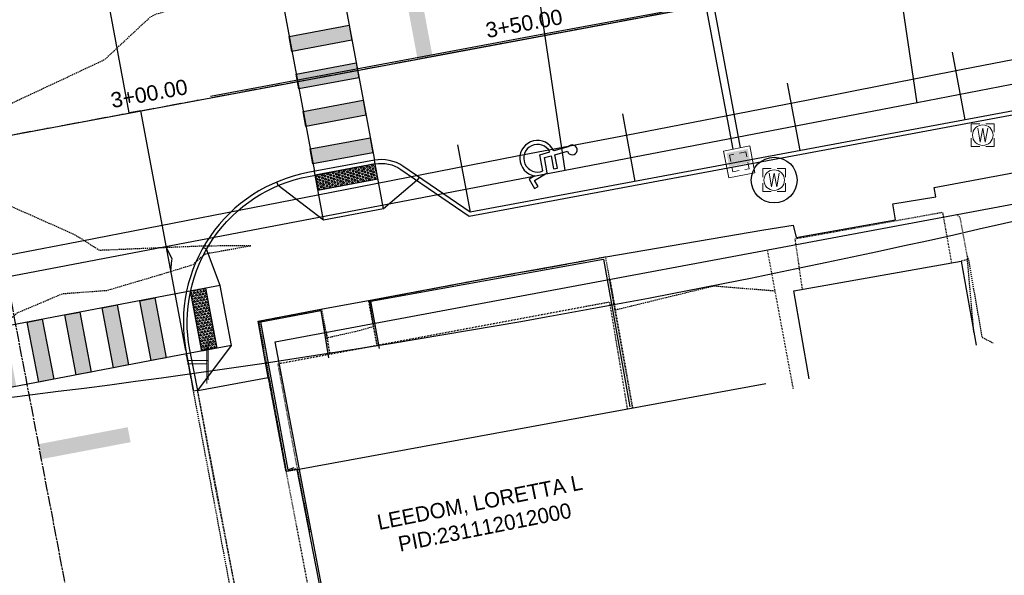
# Model space of a CAD drawing. Header units: feet. Extents: x 1748411 to 1753936, y 447116 to 448712.
# Tile 6 of 35: x 1749853 to 1749983, y 447917 to 447990. Entities that reach past the tile are written whole.
import ezdxf

# ---------------------------------------------------------------- set-up
doc = ezdxf.new("R2010")
doc.units = ezdxf.units.FT
doc.header["$MEASUREMENT"] = 0
for name, pattern in [('CL', [1.9999999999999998, 0.3, -0.15, 1.4, -0.15]), ('conduitpr', [0]), ('drainage01', [1.6, 0.85, -0.75]), ('dsolidcl', [0]), ('fenceex', [0]), ('OhDOT_USTN1', [0.054999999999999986, 0.014, -0.04099999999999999]), ('OhDOT_USTN2', [0.10999999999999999, 0.069, -0.04099999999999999]), ('OhDOT_USTN3', [0.22, 0.165, -0.055]), ('OhDOT_USTN5', [0.11, 0.055, -0.055]), ('rowex', [0]), ('waterex', [0])]:
    doc.linetypes.add(name, pattern=pattern)
for name, color, linetype in [('BD_X_Building', 231, 'Continuous'), ('BD_X_Canopy', 2, 'OhDOT_USTN2'), ('DR_P_Cells', 151, 'Continuous'), ('DR_P_Storm_Sewer', 151, 'Continuous'), ('DT_P_Contour_Minor', 2, 'Continuous'), ('DT_X_Contour_Major', 132, 'OhDOT_USTN3'), ('DT_X_Contour_Minor', 136, 'OhDOT_USTN3'), ('LT_P_Conduit', 1, 'conduitpr'), ('PM_P_CL_Double_Solid', 2, 'dsolidcl'), ('PM_P_Crosswalk', 7, 'Continuous'), ('PM_P_Edge_Line', 7, 'Continuous'), ('PM_P_Parking_Lot_Stall', 7, 'Continuous'), ('PM_X_Surveyed_Line', 1, 'Continuous'), ('PV_P_Curb', 120, 'Continuous'), ('PV_P_Curb_Ramp', 120, 'Continuous'), ('PV_P_EOP', 7, 'Continuous'), ('PV_P_Walk', 231, 'Continuous'), ('PV_X_Curb', 120, 'OhDOT_USTN1'), ('PV_X_EOP', 7, 'OhDOT_USTN3'), ('PV_X_Steps', 120, 'OhDOT_USTN1'), ('PV_X_Walk', 120, 'OhDOT_USTN5'), ('RD_X_Fence', 230, 'fenceex'), ('RW_X_CL', 6, 'CL'), ('RW_X_Fee_RW', 6, 'rowex'), ('SH_Text', 7, 'Continuous'), ('SN_X_Public', 3, 'Continuous'), ('UT_X_Water', 133, 'waterex'), ('UT_X_Water_Cells', 133, 'Continuous')]:
    doc.layers.add(name, color=color, linetype=linetype)
doc.layers.add('SC_Scratch2', color=1, linetype='Continuous', plot=False)
doc.styles.add('CBUS', font='font31.shx', dxfattribs={"height": 0.1})
doc.styles.add('CoC-LINE', font='romans.shx')
doc.styles.get("Standard").update_dxf_attribs({"font": 'arial.ttf'})
doc.linetypes.add('LITE-SITE-N', pattern='A,0.55,-0.12,["L",CoC-LINE,S=0.07,R=0,X=-0.095,Y=-0.035],0.05', length=0.72)

# ---------------------------------------------------------------- blocks, each defined once
blk = doc.blocks.new('WM')
at = {"layer": 'UT_X_Water_Cells', "color": 133, "linetype": 'Continuous', "lineweight": 0, "flags": 128}
for points in [[(-0.02, 0.075), (-0.075, 0.075), (-0.075, 0.02)], [(0.075, 0.02), (0.075, 0.075), (0.02, 0.075)], [(-0.03333333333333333, 0.045), (-0.01666666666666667, -0.045), (0, 0.045), (0.01666666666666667, -0.045), (0.03333333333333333, 0.045)], [(-0.075, -0.02), (-0.075, -0.075), (-0.02, -0.075)], [(0.02, -0.075), (0.075, -0.075), (0.075, -0.02)]]:
    blk.add_lwpolyline(points, dxfattribs=at)
at = {"layer": 'UT_X_Water_Cells', "color": 133, "linetype": 'Continuous', "lineweight": 0}
blk.add_circle((-1.940255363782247e-14, 0), 0.0675, dxfattribs=at)
blk = doc.blocks.new('SGN1P')
at = {"layer": 'SN_X_Public', "color": 3, "linetype": 'Continuous', "lineweight": 0}
for p, q in [((0, 0.08), (0, -0.08)), ((0, 0), (-0.08, 0))]:
    blk.add_line(p, q, dxfattribs=at)
blk = doc.blocks.new('*U217', base_point=(1749877.989, 447944.7535, 734.6569))
at = {"xscale": 31.875, "yscale": 31.875, "zscale": 31.875}
blk.add_blockref('SGN1P', (1749877.989, 447944.7535, 734.6569), dxfattribs=at)
blk = doc.blocks.new('*U270', base_point=(1749878.149, 447945.2284, 734.5719))
at = {"xscale": 31.875, "yscale": 31.875, "zscale": 31.875}
blk.add_blockref('SGN1P', (1749878.149, 447945.2284, 734.5719), dxfattribs=at)
blk = doc.blocks.new('*U154', base_point=(1749979.714, 447974.7648, 734.6836999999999))
at = {"xscale": 20, "yscale": 20, "zscale": 5}
blk.add_blockref('WM', (1749979.714, 447974.7648, 734.6836999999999), dxfattribs=at)
blk = doc.blocks.new('*U294')
at = {"color": 0}
for points in [[(-11.04945740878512, -9.514481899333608), (-11.51106540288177, -8.733501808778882), (-9.837536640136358, -7.744341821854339), (-10.21395436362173, -5.730198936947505), (-9.336774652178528, -5.485521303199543), (-9.01178910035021, -7.224459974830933), (-8.502211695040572, -7.129226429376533), (-8.835529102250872, -5.345705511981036), (-7.206481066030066, -4.891304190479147, 4.260145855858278), (-7.09767187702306, -4.322763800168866), (-8.995433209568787, -4.852119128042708, 1.676190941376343), (-11.48566770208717, -8.116307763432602), (-12.2211157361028, -8.551003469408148), (-11.49573174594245, -9.77825789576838)], [(-9.50231067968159, -4.993505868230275, 2.30371549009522), (-10.41379729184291, -7.482765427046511), (-10.81079723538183, -5.35849082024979)]]:
    blk.add_lwpolyline(points, format="xyb", close=True, dxfattribs=at)
blk = doc.blocks.new('*U304')
h = blk.add_hatch()
h.set_pattern_fill('HEX', color=0, scale=0.9999999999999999, angle=-169.4142614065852)
h.set_pattern_definition([(190.5857385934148, (-3.931899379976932, -0.7348220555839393), (0.03977366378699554, -0.2128216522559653), [0.125, -0.25]), (310.5857385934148, (-3.931899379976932, -0.7348220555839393), (0.164422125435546, 0.1408558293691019), [0.125, -0.2499999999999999]), (250.5857385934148, (-4.054772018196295, -0.7577853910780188), (0.2041957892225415, -0.07196582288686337), [0.125, -0.2499999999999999])])
h.paths.add_polyline_path([(0, 0), (-7.863823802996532, -1.469648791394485), (-7.496410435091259, -3.435611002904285), (0.3674133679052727, -1.9659622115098)])
at = {"color": 0}
blk.add_lwpolyline([(0, 0), (-7.863823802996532, -1.469648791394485), (-7.496410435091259, -3.435611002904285), (0.3674133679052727, -1.9659622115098)], close=True, dxfattribs=at)
blk = doc.blocks.new('*U320')
h = blk.add_hatch()
h.set_pattern_fill('HEX', color=0, scale=0.9999999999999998, angle=-259.219638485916)
h.set_pattern_definition([(100.780361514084, (-0.7481784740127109, 3.929405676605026), (-0.2126853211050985, -0.0404963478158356), [0.125, -0.2499999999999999]), (220.780361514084, (-0.7481784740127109, 3.929405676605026), (0.1414135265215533, -0.1639427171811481), [0.125, -0.2499999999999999]), (160.780361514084, (-0.77155905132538, 4.052199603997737), (-0.07127179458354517, -0.2044390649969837), [0.125, -0.2499999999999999])])
h.paths.add_polyline_path([(0, 0), (-1.496356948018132, 7.858811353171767), (-3.461059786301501, 7.484722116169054), (-1.96470283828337, -0.3740892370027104)])
at = {"color": 0}
blk.add_lwpolyline([(0, 0), (-1.496356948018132, 7.858811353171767), (-3.461059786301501, 7.484722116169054), (-1.96470283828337, -0.3740892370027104)], close=True, dxfattribs=at)
blk = doc.blocks.new('CB3A-P')
at = {"layer": 'Defpoints', "color": 20, "linetype": 'drainage01', "lineweight": 0}
blk.add_lwpolyline([(1.083331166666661, 1.12499774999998), (-1.083331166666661, 1.12499774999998), (-1.083331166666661, -1.12499774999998), (1.083331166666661, -1.12499774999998), (1.083331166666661, 1.12499774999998)], close=True, dxfattribs=at)
at = {"layer": 'DR_P_Cells', "color": 151, "linetype": 'Continuous', "lineweight": 13, "flags": 128}
blk.add_lwpolyline([(-1.749996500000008, 1.791663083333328), (1.749996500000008, 1.791663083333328), (1.749996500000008, -1.791663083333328), (-1.749996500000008, -1.791663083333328), (-1.749996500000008, 1.791663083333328)], close=True, dxfattribs=at)
at = {"layer": 'DR_P_Cells', "color": 151, "linetype": 'Continuous', "lineweight": 0, "extrusion": (0, 0, -1)}
blk.add_solid([(1.416663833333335, 0.3749992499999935), (-1.416663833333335, 0.3749992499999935), (1.416663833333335, -1.458330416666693), (-1.416663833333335, -1.458330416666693)], dxfattribs=at)

msp = doc.modelspace()

# ---------------------------------------------------------------- hatches: boundary and pattern name
at = {"layer": 'PM_P_Crosswalk'}
h = msp.add_hatch(color=256, dxfattribs=at)
h.dxf.hatch_style = 1
h.paths.add_polyline_path([(1749905.618212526, 447984.7189904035), (1749907.584174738, 447985.0864037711), (1749905.379694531, 447996.8821770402), (1749903.41373232, 447996.5147636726)])
h = msp.add_hatch(color=256, dxfattribs=at)
h.dxf.hatch_style = 1
h.paths.add_polyline_path([(1749888.783991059, 447987.7006299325), (1749896.647814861, 447989.1702787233), (1749897.015228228, 447987.2043165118), (1749889.151404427, 447985.734667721)])
h.paths.add_polyline_path([(1749889.702524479, 447982.7857244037), (1749897.56634828, 447984.2553731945), (1749897.933761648, 447982.2894109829), (1749890.069937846, 447980.8197621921)])
h = msp.add_hatch(color=256, dxfattribs=at)
h.dxf.hatch_style = 1
h.paths.add_polyline_path([(1749890.621057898, 447977.8708188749), (1749898.484881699, 447979.3404676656), (1749898.852295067, 447977.3745054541), (1749890.988471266, 447975.9048566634)])
h.paths.add_polyline_path([(1749891.539591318, 447972.9559133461), (1749899.403415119, 447974.4255621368), (1749899.770828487, 447972.4595999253), (1749891.907004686, 447970.9899511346)])
h = msp.add_hatch(color=256, dxfattribs=at)
h.dxf.hatch_style = 1
h.paths.add_polyline_path([(1749871.1527732, 447953.4325812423), (1749872.650375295, 447945.5740330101), (1749870.68573198, 447945.1996312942), (1749869.188129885, 447953.0581795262)])
h = msp.add_hatch(color=256, dxfattribs=at)
h.dxf.hatch_style = 1
h.paths.add_polyline_path([(1749866.241164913, 447952.4965769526), (1749867.738767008, 447944.6380287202), (1749865.774123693, 447944.2636270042), (1749864.276521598, 447952.1221752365)])
h.paths.add_polyline_path([(1749861.329556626, 447951.5605726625), (1749862.827158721, 447943.7020244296), (1749860.862515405, 447943.327622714), (1749859.364913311, 447951.1861709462)])
h = msp.add_hatch(color=256, dxfattribs=at)
h.dxf.hatch_style = 1
h.paths.add_polyline_path([(1749856.417948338, 447950.6245683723), (1749857.915550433, 447942.7660201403), (1749855.950907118, 447942.3916184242), (1749854.453305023, 447950.2501666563)])
h.paths.add_polyline_path([(1749851.506340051, 447949.6885640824), (1749853.003942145, 447941.83001585), (1749851.03929883, 447941.4556141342), (1749849.541696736, 447949.3141623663)])
h = msp.add_hatch(color=256, dxfattribs=at)
h.dxf.hatch_style = 1
h.paths.add_polyline_path([(1749867.994806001, 447934.5015138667), (1749856.271825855, 447932.2693998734), (1749855.892972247, 447934.2331895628), (1749867.615952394, 447936.4653035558)])

# ---------------------------------------------------------------- linework, layer by layer
at = {"color": 7, "linetype": 'Continuous', "lineweight": -3, "flags": 128}
msp.add_lwpolyline([(1749575.901489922, 447923.1229830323), (1750278.466880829, 448054.4235314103), (1750351.0686414, 448069.8854826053), (1750790.007110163, 448157.1003943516, 0.00409262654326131), (1750793.213049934, 448157.7647211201), (1750938.258554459, 448189.0610228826, 0.01292986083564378), (1750948.308282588, 448191.5029956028), (1751026.944275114, 448212.7782244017)], format="xyb", dxfattribs=at)
at = {"layer": 'BD_X_Building', "flags": 128}
for points in [[(1749954.928, 447954.3387), (1749976.863, 447958.2198), (1749978.848, 447947.2409999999)], [(1749956.945, 447942.8065999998), (1749954.927999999, 447954.3387000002)], [(1749893.412651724, 447912.5641511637), (1749889.85, 447930.8977000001), (1749951.256999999, 447942.1944999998)]]:
    msp.add_lwpolyline(points, dxfattribs=at)
at = {"layer": 'BD_X_Canopy', "flags": 128}
for points in [[(1749956.079159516, 447954.54241799), (1749955.12, 447961.1940000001), (1749974.439, 447964.6567000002), (1749975.61085314, 447957.9988958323)], [(1749889.888345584, 447930.9047542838), (1749889.868944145, 447931.0162811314), (1749887.316, 447944.7901999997), (1749930.767, 447952.8964999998), (1749933.10966833, 447938.85600803)]]:
    msp.add_lwpolyline(points, dxfattribs=at)
at = {"layer": 'DR_P_Storm_Sewer', "color": 151, "linetype": 'Continuous', "lineweight": -3}
for p, q in [((1749947.951503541, 447973.1169572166), (1749940.894727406, 448010.876484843)), ((1749946.969754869, 447972.9266560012), (1749939.9117463, 448010.6927781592))]:
    msp.add_line(p, q, dxfattribs=at)
at = {"layer": 'DT_P_Contour_Minor', "color": 2, "linetype": 'Continuous', "lineweight": -3, "elevation": 734, "flags": 128}
msp.add_lwpolyline([(1749873.187894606, 447956.8688294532), (1749873.264570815, 447956.9012285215), (1749873.282137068, 447956.9086510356), (1749873.382141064, 447958.3713390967), (1749873.4422496, 447958.5039487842), (1749872.695098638, 447960.0134910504), (1749872.649985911, 447960.0014055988), (1749872.59823335, 447959.9875413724)], dxfattribs=at)
at = {"layer": 'DT_X_Contour_Major', "color": 132, "linetype": 'OhDOT_USTN3', "lineweight": -3, "elevation": 735, "flags": 128}
for points in [[(1749952.49639291, 447954.3134225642), (1749944.435852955, 447954.9604610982), (1749931.539179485, 447951.8185427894), (1749930.282425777, 447958.7775234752), (1749923.258354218, 447957.4711277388), (1749915.547022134, 447956.0952412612), (1749914.453962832, 447955.896832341), (1749902.620412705, 447953.6624199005), (1749899.270091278, 447953.0314304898), (1749899.844778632, 447949.6451966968), (1749897.594069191, 447949.0207532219), (1749893.764974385, 447948.1627927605), (1749893.075301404, 447951.8808831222), (1749885.985174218, 447950.5605702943), (1749884.799030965, 447950.330264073), (1749887.04730027, 447938.0054499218), (1749888.390532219, 447930.7040754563), (1749889.261382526, 447930.8416333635), (1749889.857551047, 447930.9449658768), (1749889.865419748, 447930.9005367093), (1749891.463518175, 447922.7075051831)], [(1749977.643186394, 447958.9107624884), (1749977.842923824, 447958.4213206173), (1749979.59341678, 447948.277789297), (1749981.066553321, 447947.5231022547)], [(1749978.54348941, 447948.9252120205), (1749977.706744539, 447958.4599050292)]]:
    msp.add_lwpolyline(points, dxfattribs=at)
at = {"layer": 'DT_X_Contour_Minor', "color": 136, "linetype": 'OhDOT_USTN3', "lineweight": -3, "elevation": 734, "flags": 128}
msp.add_lwpolyline([(1749809.262716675, 447936.0813231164), (1749819.885022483, 447938.3004479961), (1749821.051903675, 447938.9788134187), (1749822.539221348, 447939.7305910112), (1749825.325618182, 447940.4497345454), (1749826.358985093, 447940.8037026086), (1749827.793988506, 447939.8059701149), (1749833.442518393, 447932.6093451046), (1749836.860994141, 447916.3133663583), (1749838.235360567, 447911.1249947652), (1749839.350914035, 447908.9846985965), (1749839.309788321, 447917.1422057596), (1749835.64119947, 447938.3960984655), (1749847.9112111, 447946.8225163), (1749853.146510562, 447951.4737920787), (1749859.069712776, 447953.9813154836), (1749864.896255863, 447954.4138221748), (1749871.95593397, 447956.5016172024), (1749876.207295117, 447957.8064307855), (1749877.650895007, 447959.0914795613), (1749877.845836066, 447959.2081786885), (1749878.357736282, 447959.3173594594), (1749883.755450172, 447960.2636319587), (1749877.554137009, 447960.2154079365), (1749863.900032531, 447959.6480128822), (1749860.735703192, 447961.6700298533), (1749837.546077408, 447971.9944695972), (1749864.610608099, 447984.6886164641), (1749870.583319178, 447990.2677482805), (1749871.07843984, 447990.5458900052), (1749871.294853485, 447990.639438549), (1749871.37063239, 447990.660292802), (1749872.153941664, 447990.8920327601), (1749873.218381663, 447991.2927759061), (1749878.212910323, 447992.895629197), (1749906.171308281, 448001.9251300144), (1749907.258880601, 448002.2270708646), (1749910.621531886, 448002.5843579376), (1749917.297414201, 448004.7194459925), (1749925.004447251, 448006.9611528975), (1749951.843074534, 448014.2429708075), (1749918.5451875, 448008.737665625), (1749917.172985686, 448007.9484303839), (1749916.520990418, 448009.0084289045), (1749910.190447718, 448008.7380487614), (1749905.67545645, 448007.9928407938), (1749904.349346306, 448006.9892576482), (1749901.57309242, 448006.0993042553), (1749900.351528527, 448004.4096373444), (1749899.858432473, 448004.3091930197), (1749896.665707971, 448003.7676193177), (1749891.356371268, 448002.8678472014), (1749885.283937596, 448002.5206186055), (1749881.696234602, 448002.2950608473), (1749877.524581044, 448001.534519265), (1749875.90633318, 448001.443917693), (1749875.350080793, 448002.0007622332), (1749873.027555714, 448002.0357829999), (1749869.918211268, 448002.3775070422), (1749869.7275, 448002.0296389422), (1749868.640615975, 448002.2995354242), (1749866.504793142, 448002.8377900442), (1749868.331613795, 448003.8882415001), (1749867.915784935, 448005.1648443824), (1749866.841858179, 448008.8644552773), (1749862.349789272, 448009.3714957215), (1749862.311707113, 448009.3713058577), (1749861.680081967, 448012.4074885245), (1749858.892612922, 448025.650258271), (1749854.806909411, 448046.7550429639), (1749854.750906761, 448047.0468442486)], dxfattribs=at)
at = {"layer": 'LT_P_Conduit', "linetype": 'LITE-SITE-N'}
msp.add_arc((1749702.169024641, 449180.6633020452), 1249.313052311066, 275.4697391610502, 285.4697391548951, dxfattribs=at)
at = {"layer": 'PM_P_CL_Double_Solid'}
msp.add_line((1749907.579866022, 447985.1094589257), (1750270.798695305, 448052.9904449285), dxfattribs=at)
at = {"layer": 'PM_P_Edge_Line'}
for points in [[(1749895.545574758, 447995.0681653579), (1749899.954535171, 447971.4766188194)], [(1749887.681750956, 447993.5985165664), (1749892.09071137, 447970.0069700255)], [(1749875.312834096, 447954.2253632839), (1749830.794420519, 447945.7414973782)], [(1749875.327935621, 447946.0842945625), (1749833.668541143, 447938.1452720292)]]:
    msp.add_lwpolyline(points, dxfattribs=at)
for points in [[(1749888.783991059, 447987.7006299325), (1749896.647814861, 447989.1702787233), (1749897.015228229, 447987.2043165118), (1749889.151404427, 447985.734667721)], [(1749889.702524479, 447982.7857244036), (1749897.56634828, 447984.2553731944), (1749897.933761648, 447982.2894109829), (1749890.069937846, 447980.8197621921)], [(1749890.621057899, 447977.8708188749), (1749898.4848817, 447979.3404676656), (1749898.852295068, 447977.3745054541), (1749890.988471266, 447975.9048566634)], [(1749891.539591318, 447972.9559133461), (1749899.40341512, 447974.4255621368), (1749899.770828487, 447972.4595999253), (1749891.907004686, 447970.9899511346)], [(1749871.1527732, 447953.4325812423), (1749872.650375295, 447945.5740330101), (1749870.68573198, 447945.1996312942), (1749869.188129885, 447953.0581795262)], [(1749871.1527732, 447953.4325812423), (1749872.650375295, 447945.5740330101), (1749870.68573198, 447945.1996312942), (1749869.188129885, 447953.0581795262)], [(1749861.329556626, 447951.5605726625), (1749862.827158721, 447943.7020244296), (1749860.862515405, 447943.327622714), (1749859.364913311, 447951.1861709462)], [(1749866.241164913, 447952.4965769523), (1749867.738767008, 447944.6380287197), (1749865.774123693, 447944.2636270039), (1749864.276521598, 447952.1221752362)], [(1749856.417948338, 447950.6245683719), (1749857.915550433, 447942.7660201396), (1749855.950907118, 447942.3916184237), (1749854.453305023, 447950.2501666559)]]:
    msp.add_lwpolyline(points, close=True, dxfattribs=at)
at = {"layer": 'PM_P_Parking_Lot_Stall'}
for points in [[(1749975.713938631, 447985.6350891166), (1749977.367298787, 447976.7882591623)], [(1749954.088354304, 447981.5935420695), (1749955.741714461, 447972.7467121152)], [(1749932.462769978, 447977.5519950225), (1749934.116130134, 447968.7051650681)], [(1749910.837185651, 447973.5104479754), (1749912.490545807, 447964.663618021)]]:
    msp.add_lwpolyline(points, dxfattribs=at)
at = {"layer": 'PM_X_Surveyed_Line', "flags": 128}
msp.add_lwpolyline([(1749878.479, 447979.8719999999), (1749920.235, 447987.7203999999), (1749960.642, 447995.1722), (1749999.423, 448002.309), (1750036.011, 448008.9027), (1750070.867, 448015.2960999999), (1750106.195, 448021.7758999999), (1750143.77, 448028.8242), (1750181.981, 448036.0685), (1750229.69, 448045.0521999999), (1750278.429, 448054.6192)], dxfattribs=at)
at = {"layer": 'PV_P_Curb'}
msp.add_lwpolyline([(1749876.794239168, 447941.2717604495), (1749875.739164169, 447946.6048025, -0.4142135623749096), (1749891.325015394, 447969.3552143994), (1749900.046388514, 447970.9851282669, -0.1989123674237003), (1749903.416344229, 447970.274091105), (1749912.378817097, 447964.1340805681), (1750064.165071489, 447992.5010036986), (1750070.305082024, 448001.4634765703, -0.1989123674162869), (1750073.190779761, 448003.3436159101), (1750074.487027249, 448003.5858681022, -0.4142135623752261), (1750085.570561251, 447995.9927610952), (1750087.591334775, 447985.179968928), (1750088.082825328, 447985.27182227)], format="xyb", dxfattribs=at)
msp.add_lwpolyline([(1749876.794317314, 447941.271775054), (1749876.73781279, 447941.2612150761), (1749876.248553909, 447941.1697788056)], dxfattribs=at)
at = {"layer": 'PV_P_EOP'}
msp.add_lwpolyline([(1750308.889999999, 448013.1001999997), (1750305.999256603, 448028.0906970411, 0.4125321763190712), (1750294.343092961, 448036.0270092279), (1750269.197645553, 448031.3276444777), (1750117.818555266, 448003.0368151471), (1750109.026939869, 448009.059774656, 0.1989123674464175), (1750105.282544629, 448009.8498159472), (1750103.899771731, 448009.591393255, 0.414213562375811), (1750095.907027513, 447997.9245153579), (1750097.927801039, 447987.1117231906), (1750088.082825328, 447985.27182227), (1750086.062051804, 447996.0846144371, 0.4142135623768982), (1750074.395173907, 448004.0773586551), (1750073.098926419, 448003.835106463, 0.1989123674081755), (1750069.8925956, 448001.746062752), (1750063.869636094, 447992.9544473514), (1749912.490545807, 447964.663618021), (1749903.698930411, 447970.6865775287, 0.1989123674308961), (1749899.954535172, 447971.4766188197), (1749891.233162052, 447969.8467049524, 0.4142135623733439), (1749875.247673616, 447946.512949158), (1749876.248557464, 447941.16977947)], format="xyb", dxfattribs=at)
msp.add_lwpolyline([(1749875.247673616, 447946.512949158), (1749869.327574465, 447977.9605914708), (1749867.827218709, 447977.6801940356), (1749861.975061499, 448008.9842033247)], dxfattribs=at)
at = {"layer": 'PV_P_Walk'}
for points in [[(1749876.794317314, 447941.271775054), (1749886.047487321, 447943.0010750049), (1749885.164641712, 447947.9114537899), (1749884.710999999, 447950.3528), (1749893.149, 447951.9844), (1749899.196, 447953.0745999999), (1749916.921, 447956.389), (1749930.301999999, 447958.8290999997), (1749951.005, 447962.3558999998), (1749954.841, 447962.9677999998), (1749955.264, 447961.3344000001), (1749968.267, 447963.6700999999), (1749967.92, 447965.7518000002), (1749973.555, 447966.6989000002), (1749973.331372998, 447967.8954874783), (1750041.962601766, 447980.7217924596), (1750042.526667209, 447977.7035807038), (1750050.105662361, 447979.0866623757), (1750049.535577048, 447982.1370853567), (1750086.856508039, 447989.1118933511)], [(1749901.148628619, 447965.0872416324), (1749900.046388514, 447970.9851282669), (1749899.954535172, 447971.4766188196)], [(1749893.284804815, 447963.6175928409), (1749892.182564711, 447969.5154794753), (1749892.090711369, 447970.0069700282)], [(1749893.284804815, 447963.6175928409), (1749887.348830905, 447968.1626109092), (1749887.155024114, 447968.6235218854)], [(1749905.819991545, 447969.2334810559), (1749905.537405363, 447968.8209946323), (1749901.148628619, 447965.0872416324), (1749893.284804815, 447963.6175928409)], [(1749879.756613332, 447955.0504667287), (1749877.939995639, 447959.7975317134), (1749877.504936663, 447960.0439534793)], [(1749879.756613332, 447955.0504667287), (1749875.318333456, 447954.22100859)], [(1749881.226266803, 447947.1866178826), (1749879.756613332, 447955.0504667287)], [(1749881.226266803, 447947.1866178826), (1749875.81927937, 447946.1761206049), (1749875.327972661, 447946.0843016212)], [(1749876.794239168, 447941.2717604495), (1749881.226266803, 447947.1866178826)]]:
    msp.add_lwpolyline(points, dxfattribs=at)
at = {"layer": 'PV_X_Curb', "flags": 128}
for points in [[(1749887.108, 447887.1120000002), (1749882.654, 447910.5669), (1749879.047, 447928.9841999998), (1749876.782218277, 447941.2557177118)], [(1749928.882999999, 447667.6137000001), (1749876.796375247, 447941.260963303)]]:
    msp.add_lwpolyline(points, dxfattribs=at)
at = {"layer": 'PV_X_EOP', "flags": 128}
msp.add_lwpolyline([(1749886.557, 447887.0043000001), (1749881.976, 447910.5419999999), (1749878.543, 447928.9424000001), (1749875.679, 447944.2050000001), (1749875.287569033, 447946.0697428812)], dxfattribs=at)
at = {"layer": 'PV_X_Steps', "flags": 128}
msp.add_lwpolyline([(1749976.266063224, 447964.3746896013), (1749976.71, 447963.9940999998), (1749977.725, 447958.4650999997), (1749976.863, 447958.2198)], dxfattribs=at)
at = {"layer": 'PV_X_Walk', "flags": 128}
for points in [[(1750303.047999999, 448010.9972000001), (1750324.43, 447902.9915), (1750327.16, 447875.6897999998), (1750351.847, 447750.1609), (1749938.314, 447669.0400999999), (1749886.047741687, 447943.0011235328)], [(1749954.881999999, 447941.5082999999), (1749952.801, 447952.6708), (1749951.48930702, 447959.7442285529)], [(1749930.739475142, 447955.8663485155), (1749933.761979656, 447938.9760111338)], [(1749930.822122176, 447955.8817941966), (1749933.804179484, 447938.9837744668)], [(1749900.304825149, 447947.2134195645), (1749899.763042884, 447950.0772467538), (1749899.196, 447953.0745999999), (1749899.196769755, 447953.0747453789)], [(1749900.336673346, 447947.2193612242), (1749899.820801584, 447950.0880411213), (1749899.294, 447953.0175000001)], [(1749893.581681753, 447948.9220288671), (1749894.088661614, 447946.0537204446)], [(1749893.640817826, 447948.9330806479), (1749894.104444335, 447946.0566648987)], [(1749889.85, 447930.8977000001), (1749888.37, 447930.6612999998), (1749886.076084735, 447943.0063758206)], [(1749889.868944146, 447931.0162811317), (1749888.418, 447930.7612999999), (1749886.15781129, 447943.0215235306)]]:
    msp.add_lwpolyline(points, dxfattribs=at)
at = {"layer": 'RD_X_Fence', "flags": 128}
for points in [[(1749900.612, 447946.7678), (1749899.483, 447952.9843000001), (1749930.009, 447958.4951999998), (1749933.427, 447939.1324999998)], [(1749889.382999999, 447931.1447999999), (1749888.64, 447930.8944000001), (1749885.067, 447950.2651999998), (1749892.939999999, 447951.7612000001), (1749893.93, 447945.5432000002)]]:
    msp.add_lwpolyline(points, dxfattribs=at)
at = {"layer": 'RW_X_CL'}
for p, q in [((1749772.183973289, 448373.8697564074), (1749882.264856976, 447795.729026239)), ((1749575.901489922, 447923.1229830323), (1750321.318226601, 448062.4319036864))]:
    msp.add_line(p, q, dxfattribs=at)
at = {"layer": 'RW_X_Fee_RW'}
msp.add_lwpolyline([(1749914.682453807, 447801.9014986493), (1749886.925853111, 447947.6781390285), (1750295.127964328, 448023.9659290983)], dxfattribs=at)
at = {"layer": 'SC_Scratch2'}
msp.add_circle((1749952.368122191, 447968.8714616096, 734.3874438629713), 3, dxfattribs=at)
at = {"layer": 'UT_X_Water'}
for points, elevation in [([(1749848.765817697, 447955.6050562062), (1749924.954799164, 447970.1741923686), (1749971.113571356, 447979.0519021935), (1750002.283096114, 447985.086073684), (1750056.514272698, 447995.6805304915), (1750101.532394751, 448004.2999466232), (1750144.057584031, 448012.6596876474), (1750187.573316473, 448021.1577316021), (1750195.551393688, 448022.9340655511), (1750256.420958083, 448034.7484478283), (1750296.908516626, 448042.1935283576), (1750328.283691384, 448048.1016340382), (1750331.321162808, 448048.5828894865), (1750334.119236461, 448049.0360453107), (1750338.452839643, 448049.9339231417), (1750346.084519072, 448051.2362889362), (1750358.961644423, 448053.8491317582)], 734.521309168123), ([(1749971.129710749, 447978.9410091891), (1749964.977, 448020.2355)], 734.3622383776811), ([(1749924.96369713, 447970.1147646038), (1749918.841, 448011.2455)], 734.4222560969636), ([(1749699.131161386, 447929.254829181), (1749712.551602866, 447931.8421034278), (1749726.106278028, 447934.6232353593), (1749741.987330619, 447937.6538654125), (1749760.492257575, 447941.1577762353), (1749789.928477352, 447946.9696268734), (1749816.605127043, 447952.1150916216), (1749832.456466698, 447955.3095312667), (1749859.789776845, 447960.5733138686), (1749896.114330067, 447967.6263125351), (1749918.690753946, 447972.03299377), (1749934.079290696, 447974.9748817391), (1749956.82005053, 447979.4111732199), (1749977.09970723, 447983.4040202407), (1749999.67613111, 447987.8107014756)], 733.7374852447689)]:
    msp.add_lwpolyline(points, dxfattribs=dict(at, elevation=elevation))

# ---------------------------------------------------------------- block references
at = {"layer": 'DR_P_Cells', "color": 151, "linetype": 'Continuous', "lineweight": -3, "rotation": 190.970113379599}
msp.add_blockref('CB3A-P', (1749947.789777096, 447971.2605960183, 734.0291497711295), dxfattribs=at)
at = {"layer": 'PM_P_Crosswalk'}
msp.add_blockref('*U294', (1749932.462769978, 447977.5519950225), dxfattribs=at)
at = {"layer": 'PV_P_Curb_Ramp'}
msp.add_blockref('*U304', (1749900.046388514, 447970.9851282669), dxfattribs=at)
at = {"layer": 'PV_P_Curb_Ramp', "xscale": -1, "rotation": 201.3661001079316}
msp.add_blockref('*U320', (1749877.81636107, 447954.6878582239), dxfattribs=at)
at = {"layer": 'SN_X_Public'}
for name, p in [('*U270', (1749878.149, 447945.2284, 734.5719)), ('*U217', (1749877.989, 447944.7535, 734.6569))]:
    msp.add_blockref(name, p, dxfattribs=at)
at = {"layer": 'UT_X_Water_Cells'}
msp.add_blockref('*U154', (1749979.714, 447974.7648, 734.6836999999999), dxfattribs=at)
at = {"layer": 'UT_X_Water_Cells', "xscale": 20, "yscale": 20, "zscale": 20}
msp.add_blockref('WM', (1749952.368122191, 447968.8714616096, 734.3933684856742), dxfattribs=at)

# ---------------------------------------------------------------- texts
at = {"color": 7, "linetype": 'Continuous', "lineweight": -3, "char_height": 2, "attachment_point": 8, "rotation": 10.585738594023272}
for s, insert in [('3+50.00', (1749919.761170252, 447988.4033035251)), ('3+00.00', (1749870.612114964, 447979.217969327))]:
    msp.add_mtext(s, dxfattribs=dict(at, insert=insert))
at = {"layer": 'SH_Text', "insert": (1749892.963357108, 447923.5102579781), "char_height": 2, "width": 42.03753408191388, "attachment_point": 1, "rotation": 11.238023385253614, "style": 'CBUS'}
msp.add_mtext('\\pxqc;LEEDOM, LORETTA L\\PPID:231112012000', dxfattribs=at)

doc.saveas('drawing.dxf')
